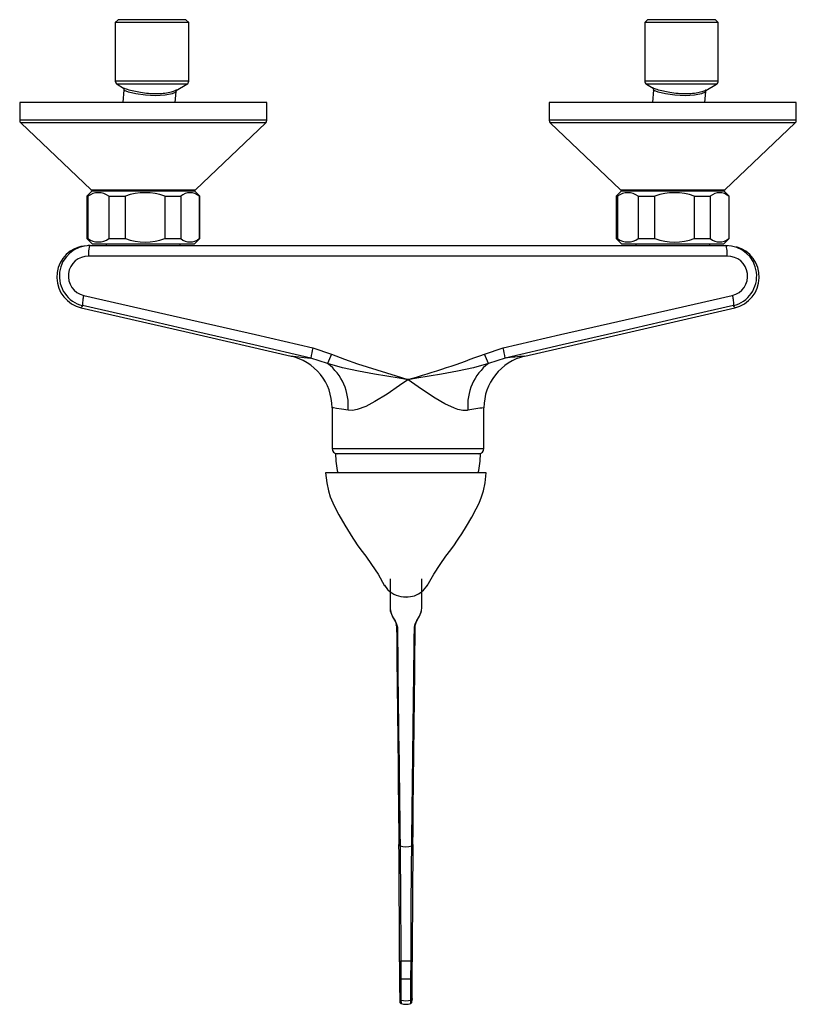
# Model space of a CAD drawing. Header units: millimetres. Extents: x 4143.796 to 4144.016, y 1811.023 to 1811.302.
import ezdxf

# ---------------------------------------------------------------- set-up
doc = ezdxf.new("R2010")
doc.units = ezdxf.units.MM
doc.layers.add('SANINDUSA', color=3, linetype='Continuous')

msp = doc.modelspace()

# ---------------------------------------------------------------- linework, layer by layer
at = {"layer": 'SANINDUSA'}
for p, q in [((4143.823747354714, 1811.302262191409), (4143.822947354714, 1811.301462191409)), ((4143.822947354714, 1811.301462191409), (4143.822947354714, 1811.284839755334)), ((4143.843747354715, 1811.301462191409), (4143.822947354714, 1811.301462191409)), ((4143.842947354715, 1811.302262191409), (4143.823747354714, 1811.302262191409)), ((4143.843747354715, 1811.301462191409), (4143.842947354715, 1811.302262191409)), ((4143.843747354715, 1811.284839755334), (4143.843747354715, 1811.301462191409)), ((4143.973747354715, 1811.302262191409), (4143.972947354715, 1811.301462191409)), ((4143.972947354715, 1811.301462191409), (4143.972947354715, 1811.284839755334)), ((4143.993747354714, 1811.301462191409), (4143.972947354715, 1811.301462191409)), ((4143.992947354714, 1811.302262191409), (4143.973747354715, 1811.302262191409)), ((4143.993747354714, 1811.301462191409), (4143.992947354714, 1811.302262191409)), ((4143.993747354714, 1811.284839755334), (4143.993747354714, 1811.301462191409)), ((4143.843747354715, 1811.284839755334), (4143.822947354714, 1811.284839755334)), ((4143.823447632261, 1811.283973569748), (4143.825299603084, 1811.282905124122)), ((4143.843247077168, 1811.283973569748), (4143.823447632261, 1811.283973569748)), ((4143.84018552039, 1811.282207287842), (4143.843247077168, 1811.283973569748)), ((4143.993747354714, 1811.284839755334), (4143.972947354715, 1811.284839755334)), ((4143.973447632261, 1811.283973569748), (4143.975299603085, 1811.282905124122)), ((4143.993247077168, 1811.283973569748), (4143.973447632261, 1811.283973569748)), ((4143.990185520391, 1811.282207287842), (4143.993247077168, 1811.283973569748)), ((4143.825374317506, 1811.282430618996), (4143.825079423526, 1811.278762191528)), ((4143.839927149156, 1811.278762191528), (4143.840179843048, 1811.281905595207)), ((4143.975374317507, 1811.282430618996), (4143.975079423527, 1811.278762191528)), ((4143.989927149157, 1811.278762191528), (4143.990179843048, 1811.281905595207)), ((4143.795855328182, 1811.278762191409), (4143.795855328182, 1811.273762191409)), ((4143.840505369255, 1811.278762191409), (4143.795855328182, 1811.278762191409)), ((4143.865855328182, 1811.278762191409), (4143.840505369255, 1811.278762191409)), ((4143.865855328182, 1811.273762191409), (4143.865855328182, 1811.278762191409)), ((4143.945855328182, 1811.278762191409), (4143.945855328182, 1811.273762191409)), ((4143.986260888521, 1811.278762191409), (4143.945855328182, 1811.278762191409)), ((4144.015855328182, 1811.278762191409), (4143.986260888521, 1811.278762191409)), ((4144.015855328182, 1811.273762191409), (4144.015855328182, 1811.278762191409)), ((4143.797211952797, 1811.273762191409), (4143.795855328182, 1811.273762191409)), ((4143.796164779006, 1811.273038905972), (4143.81606549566, 1811.254038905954)), ((4143.840420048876, 1811.273038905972), (4143.796164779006, 1811.273038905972)), ((4143.865855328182, 1811.273762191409), (4143.797211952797, 1811.273762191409)), ((4143.865545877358, 1811.273038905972), (4143.840420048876, 1811.273038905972)), ((4143.845645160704, 1811.254038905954), (4143.865545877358, 1811.273038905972)), ((4143.946275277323, 1811.273762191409), (4143.945855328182, 1811.273762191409)), ((4143.946164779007, 1811.273038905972), (4143.96606549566, 1811.254038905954)), ((4143.986213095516, 1811.273038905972), (4143.946164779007, 1811.273038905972)), ((4144.015855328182, 1811.273762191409), (4143.946275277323, 1811.273762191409)), ((4144.015545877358, 1811.273038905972), (4143.986213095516, 1811.273038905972)), ((4143.995645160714, 1811.254038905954), (4144.015545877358, 1811.273038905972)), ((4143.816355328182, 1811.253762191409), (4143.814855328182, 1811.252262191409)), ((4143.81606549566, 1811.254038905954), (4143.845645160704, 1811.254038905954)), ((4143.816355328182, 1811.253762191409), (4143.845355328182, 1811.253762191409)), ((4143.844705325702, 1811.253762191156), (4143.844705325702, 1811.253793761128)), ((4143.846855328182, 1811.252262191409), (4143.845355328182, 1811.253762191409)), ((4143.966355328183, 1811.253762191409), (4143.964855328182, 1811.252262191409)), ((4143.96606549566, 1811.254038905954), (4143.995645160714, 1811.254038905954)), ((4143.966355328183, 1811.253762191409), (4143.995355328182, 1811.253762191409)), ((4143.967005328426, 1811.253793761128), (4143.967005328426, 1811.253762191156)), ((4143.996855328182, 1811.252262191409), (4143.995355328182, 1811.253762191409)), ((4143.814855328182, 1811.252262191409), (4143.814855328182, 1811.240262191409)), ((4143.814855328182, 1811.252262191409), (4143.815186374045, 1811.252262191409)), ((4143.815186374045, 1811.252262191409), (4143.815186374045, 1811.240262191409)), ((4143.821093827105, 1811.252262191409), (4143.825824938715, 1811.252262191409)), ((4143.821093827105, 1811.252262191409), (4143.821093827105, 1811.240262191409)), ((4143.825824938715, 1811.240262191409), (4143.825824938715, 1811.252262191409)), ((4143.836953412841, 1811.252262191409), (4143.841493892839, 1811.252262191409)), ((4143.836953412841, 1811.252262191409), (4143.836953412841, 1811.240262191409)), ((4143.841493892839, 1811.252262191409), (4143.841493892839, 1811.240262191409)), ((4143.846714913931, 1811.252262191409), (4143.846855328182, 1811.252262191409)), ((4143.846714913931, 1811.252262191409), (4143.846714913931, 1811.240262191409)), ((4143.846855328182, 1811.240262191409), (4143.846855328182, 1811.252262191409)), ((4143.964855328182, 1811.252262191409), (4143.964855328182, 1811.240262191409)), ((4143.964855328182, 1811.252262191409), (4143.965186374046, 1811.252262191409)), ((4143.965186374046, 1811.252262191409), (4143.965186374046, 1811.240262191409)), ((4143.971093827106, 1811.252262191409), (4143.975824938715, 1811.252262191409)), ((4143.971093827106, 1811.252262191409), (4143.971093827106, 1811.240262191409)), ((4143.975824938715, 1811.240262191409), (4143.975824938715, 1811.252262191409)), ((4143.986953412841, 1811.252262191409), (4143.991493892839, 1811.252262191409)), ((4143.986953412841, 1811.252262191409), (4143.986953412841, 1811.240262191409)), ((4143.991493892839, 1811.252262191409), (4143.991493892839, 1811.240262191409)), ((4143.99671491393, 1811.252262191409), (4143.996855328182, 1811.252262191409)), ((4143.99671491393, 1811.252262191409), (4143.99671491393, 1811.240262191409)), ((4143.996855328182, 1811.240262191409), (4143.996855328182, 1811.252262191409)), ((4143.814855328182, 1811.240262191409), (4143.816355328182, 1811.238762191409)), ((4143.814855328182, 1811.240262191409), (4143.815186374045, 1811.240262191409)), ((4143.816355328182, 1811.238762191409), (4143.845355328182, 1811.238762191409)), ((4143.820355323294, 1811.238762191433), (4143.820355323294, 1811.238262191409)), ((4143.821093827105, 1811.240262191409), (4143.825824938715, 1811.240262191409)), ((4143.836953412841, 1811.240262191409), (4143.841493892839, 1811.240262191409)), ((4143.841355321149, 1811.238262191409), (4143.841355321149, 1811.238762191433)), ((4143.845355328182, 1811.238762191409), (4143.846855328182, 1811.240262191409)), ((4143.846714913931, 1811.240262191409), (4143.846855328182, 1811.240262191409)), ((4143.964855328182, 1811.240262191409), (4143.966355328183, 1811.238762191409)), ((4143.964855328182, 1811.240262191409), (4143.965186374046, 1811.240262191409)), ((4143.966355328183, 1811.238762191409), (4143.995355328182, 1811.238762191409)), ((4143.970355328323, 1811.238762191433), (4143.970355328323, 1811.238262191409)), ((4143.971093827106, 1811.240262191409), (4143.975824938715, 1811.240262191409)), ((4143.986953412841, 1811.240262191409), (4143.991493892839, 1811.240262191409)), ((4143.99135532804, 1811.238262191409), (4143.99135532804, 1811.238762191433)), ((4143.995355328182, 1811.238762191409), (4143.996855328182, 1811.240262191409)), ((4143.99671491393, 1811.240262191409), (4143.996855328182, 1811.240262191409)), ((4143.815809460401, 1811.238262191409), (4143.99590118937, 1811.238262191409)), ((4143.996293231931, 1811.235262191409), (4143.815414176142, 1811.235262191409)), ((4143.878920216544, 1811.209306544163), (4143.884205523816, 1811.207528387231)), ((4143.927505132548, 1811.207528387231), (4143.93279043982, 1811.209306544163)), ((4143.883091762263, 1811.204875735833), (4143.87835728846, 1811.206394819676)), ((4143.933353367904, 1811.206394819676), (4143.928618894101, 1811.204875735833)), ((4143.884355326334, 1811.19232089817), (4143.884355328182, 1811.180762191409)), ((4143.927355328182, 1811.180762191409), (4143.927355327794, 1811.19232089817)), ((4143.884355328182, 1811.180762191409), (4143.927355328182, 1811.180762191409)), ((4143.926355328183, 1811.179262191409), (4143.885355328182, 1811.179262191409)), ((4143.928007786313, 1811.173867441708), (4143.882507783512, 1811.173867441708)), ((4143.900757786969, 1811.143867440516), (4143.900757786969, 1811.135587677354)), ((4143.909757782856, 1811.135587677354), (4143.909757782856, 1811.143867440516)), ((4143.902607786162, 1811.130493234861), (4143.902534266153, 1811.130858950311)), ((4143.903465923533, 1811.035384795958), (4143.903477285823, 1811.030276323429)), ((4143.903804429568, 1811.035509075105), (4143.903817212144, 1811.030400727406)), ((4143.90669836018, 1811.030400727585), (4143.906711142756, 1811.03550907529)), ((4143.9070382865, 1811.030276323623), (4143.90704964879, 1811.035384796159))]:
    msp.add_line(p, q, dxfattribs=at)
at = {"layer": 'SANINDUSA', "flags": 128}
for points in [[(4143.825224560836, 1811.282950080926), (4143.82532880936, 1811.282793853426), (4143.825374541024, 1811.282423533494)], [(4143.840051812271, 1811.281877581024), (4143.840075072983, 1811.281733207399), (4143.839038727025, 1811.281271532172), (4143.837033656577, 1811.280881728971), (4143.834372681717, 1811.280722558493), (4143.831475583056, 1811.280884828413), (4143.828781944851, 1811.281271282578), (4143.826710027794, 1811.281733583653), (4143.825554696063, 1811.282184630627), (4143.825554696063, 1811.282184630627)], [(4143.840173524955, 1811.281913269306), (4143.840232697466, 1811.282174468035), (4143.840270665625, 1811.282252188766)], [(4143.975224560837, 1811.282950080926), (4143.975328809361, 1811.282793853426), (4143.975374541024, 1811.282423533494)], [(4143.990051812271, 1811.281877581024), (4143.990075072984, 1811.281733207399), (4143.989038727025, 1811.281271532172), (4143.987033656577, 1811.280881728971), (4143.984372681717, 1811.280722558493), (4143.981475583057, 1811.280884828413), (4143.978781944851, 1811.281271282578), (4143.976710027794, 1811.281733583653), (4143.975554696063, 1811.282184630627), (4143.975554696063, 1811.282184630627)], [(4143.990173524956, 1811.281913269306), (4143.990232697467, 1811.282174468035), (4143.990270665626, 1811.282252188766)], [(4143.815825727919, 1811.238262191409), (4143.813185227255, 1811.237977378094), (4143.81051058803, 1811.236886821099)], [(4143.81398567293, 1811.224155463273), (4143.83018159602, 1811.22046535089), (4143.846424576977, 1811.216753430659), (4143.86265711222, 1811.213036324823), (4143.878920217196, 1811.209306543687)], [(4143.932790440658, 1811.209306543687), (4143.949044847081, 1811.213034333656), (4143.965286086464, 1811.216753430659), (4143.981523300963, 1811.220464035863), (4143.997730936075, 1811.224156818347)], [(4143.813262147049, 1811.220667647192), (4143.842631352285, 1811.213887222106), (4143.872757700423, 1811.20693199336)], [(4143.878357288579, 1811.2063948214), (4143.862168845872, 1811.21012453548), (4143.845993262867, 1811.213846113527), (4143.829820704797, 1811.217560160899), (4143.81367665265, 1811.221257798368)], [(4143.998034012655, 1811.221257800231), (4143.981898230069, 1811.217562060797), (4143.965717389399, 1811.213846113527), (4143.949550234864, 1811.210126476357), (4143.933353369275, 1811.2063948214)], [(4143.938952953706, 1811.20693199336), (4143.962817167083, 1811.212441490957), (4143.998448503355, 1811.220667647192)], [(4143.872758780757, 1811.206936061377), (4143.872731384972, 1811.206938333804), (4143.873318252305, 1811.206889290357), (4143.874908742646, 1811.206745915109), (4143.876450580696, 1811.206595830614), (4143.878357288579, 1811.2063948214)], [(4143.884205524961, 1811.207528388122), (4143.887847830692, 1811.206074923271), (4143.891558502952, 1811.204796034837), (4143.902507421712, 1811.201319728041), (4143.905824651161, 1811.20030022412), (4143.905855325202, 1811.200290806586)], [(4143.905855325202, 1811.200290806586), (4143.905821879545, 1811.200296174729), (4143.905364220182, 1811.200369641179), (4143.903378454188, 1811.200689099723), (4143.896334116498, 1811.201862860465), (4143.891807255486, 1811.202667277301), (4143.887342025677, 1811.203615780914), (4143.883091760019, 1811.204875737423)], [(4143.92861889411, 1811.204875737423), (4143.924368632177, 1811.203615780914), (4143.919903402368, 1811.202667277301), (4143.915376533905, 1811.201862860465), (4143.908332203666, 1811.200689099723), (4143.906346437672, 1811.200369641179), (4143.905888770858, 1811.200296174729), (4143.905855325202, 1811.200290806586)], [(4143.905855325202, 1811.200290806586), (4143.905828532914, 1811.200271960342), (4143.903454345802, 1811.198607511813), (4143.899941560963, 1811.196213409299), (4143.896468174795, 1811.194053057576), (4143.893913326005, 1811.192711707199), (4143.891470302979, 1811.191799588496), (4143.890122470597, 1811.191559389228), (4143.888887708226, 1811.19161247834)], [(4143.922822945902, 1811.19161247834), (4143.922622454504, 1811.191579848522), (4143.921362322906, 1811.191581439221), (4143.919995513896, 1811.191867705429), (4143.919039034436, 1811.192189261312), (4143.916333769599, 1811.19344369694), (4143.913542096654, 1811.195075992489), (4143.909725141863, 1811.197590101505), (4143.90588212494, 1811.200271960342), (4143.905855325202, 1811.200290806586)], [(4143.888887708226, 1811.19161247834), (4143.887049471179, 1811.191937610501), (4143.885630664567, 1811.192154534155), (4143.884704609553, 1811.192279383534), (4143.884356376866, 1811.192322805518), (4143.884371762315, 1811.19232089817)], [(4143.882507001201, 1811.173867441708), (4143.882831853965, 1811.171075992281), (4143.883291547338, 1811.168743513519), (4143.883801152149, 1811.167085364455), (4143.88492748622, 1811.164510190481), (4143.886284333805, 1811.161964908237), (4143.887922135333, 1811.159087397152), (4143.889439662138, 1811.156594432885), (4143.890217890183, 1811.155378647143), (4143.890808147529, 1811.15448737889), (4143.89149149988, 1811.153491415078), (4143.892533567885, 1811.152055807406), (4143.893906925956, 1811.150236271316), (4143.895557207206, 1811.147937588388), (4143.897385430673, 1811.145154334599), (4143.899223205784, 1811.141887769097)], [(4143.91129236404, 1811.141887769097), (4143.913130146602, 1811.145154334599), (4143.914958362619, 1811.147937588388), (4143.916608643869, 1811.150236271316), (4143.91798200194, 1811.152055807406), (4143.91902407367, 1811.153491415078), (4143.919707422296, 1811.15448737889), (4143.920297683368, 1811.155378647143), (4143.921075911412, 1811.156594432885), (4143.922404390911, 1811.158768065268), (4143.923891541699, 1811.161353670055), (4143.92516692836, 1811.163692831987), (4143.925973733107, 1811.165305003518), (4143.926714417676, 1811.167085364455), (4143.927224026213, 1811.168743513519), (4143.92768371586, 1811.171075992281), (4143.928008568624, 1811.173867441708)], [(4143.899183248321, 1811.14210031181), (4143.900006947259, 1811.140841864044), (4143.900154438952, 1811.140731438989)], [(4143.910230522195, 1811.14065561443), (4143.911219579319, 1811.141772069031), (4143.911332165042, 1811.142088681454)], [(4143.905188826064, 1811.138711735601), (4143.905477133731, 1811.138693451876), (4143.905902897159, 1811.138716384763)], [(4143.905257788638, 1811.138747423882), (4143.905911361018, 1811.138773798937), (4143.905918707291, 1811.138775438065)], [(4143.900780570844, 1811.135589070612), (4143.900847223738, 1811.134825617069), (4143.901185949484, 1811.133815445), (4143.901679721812, 1811.132841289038), (4143.902201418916, 1811.131927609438), (4143.902639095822, 1811.131036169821), (4143.902839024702, 1811.130149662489)], [(4143.900782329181, 1811.1354759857), (4143.90085097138, 1811.134790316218), (4143.901158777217, 1811.133840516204), (4143.901597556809, 1811.132926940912), (4143.902042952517, 1811.132101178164), (4143.902390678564, 1811.131378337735), (4143.90257387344, 1811.130783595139)], [(4143.907676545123, 1811.130149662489), (4143.907910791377, 1811.131120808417), (4143.908403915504, 1811.132086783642), (4143.90853501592, 1811.132315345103), (4143.909094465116, 1811.133321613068), (4143.909555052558, 1811.134408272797), (4143.909686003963, 1811.135073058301), (4143.909751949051, 1811.135407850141), (4143.909735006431, 1811.135586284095)], [(4143.907923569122, 1811.130538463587), (4143.9079175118, 1811.130640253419), (4143.908068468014, 1811.131234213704), (4143.908383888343, 1811.131930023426), (4143.908854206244, 1811.132807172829), (4143.909324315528, 1811.133764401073), (4143.9096543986, 1811.134746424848), (4143.909686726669, 1811.135055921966)], [(4143.903465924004, 1811.035384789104), (4143.903455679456, 1811.039350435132), (4143.903442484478, 1811.043385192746), (4143.903421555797, 1811.048552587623), (4143.903396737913, 1811.053573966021), (4143.903368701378, 1811.058303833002), (4143.903338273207, 1811.062612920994), (4143.903311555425, 1811.065802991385), (4143.90328429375, 1811.068548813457)], [(4143.907231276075, 1811.068548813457), (4143.907205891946, 1811.066008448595), (4143.907180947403, 1811.063079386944), (4143.907150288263, 1811.058826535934), (4143.907121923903, 1811.054137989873), (4143.907096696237, 1811.049141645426), (4143.907075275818, 1811.043982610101), (4143.907060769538, 1811.039646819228), (4143.907049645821, 1811.035384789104)], [(4143.90360010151, 1811.068169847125), (4143.9036307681, 1811.065464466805), (4143.903660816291, 1811.062321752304), (4143.903695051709, 1811.058077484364), (4143.903726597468, 1811.053419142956), (4143.903754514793, 1811.048474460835), (4143.903778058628, 1811.043386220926), (4143.903782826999, 1811.042197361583), (4143.903799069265, 1811.037460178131), (4143.903804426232, 1811.035509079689)], [(4143.906711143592, 1811.035509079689), (4143.906723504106, 1811.039662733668), (4143.906739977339, 1811.043974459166), (4143.906763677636, 1811.048983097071), (4143.906792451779, 1811.05397459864), (4143.906823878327, 1811.05853043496), (4143.906858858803, 1811.062781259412), (4143.906867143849, 1811.063679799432), (4143.906901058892, 1811.066960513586), (4143.906915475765, 1811.068169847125)], [(4143.903465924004, 1811.035384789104), (4143.903471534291, 1811.035404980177), (4143.903489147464, 1811.035424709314), (4143.903518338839, 1811.03544351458), (4143.903558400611, 1811.035460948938), (4143.903608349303, 1811.035476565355), (4143.903666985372, 1811.035490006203), (4143.903732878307, 1811.035500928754), (4143.903804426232, 1811.035509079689)], [(4143.907049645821, 1811.035384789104), (4143.907044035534, 1811.035404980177), (4143.907026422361, 1811.035424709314), (4143.906997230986, 1811.03544351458), (4143.906957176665, 1811.035460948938), (4143.906907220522, 1811.035476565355), (4143.906848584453, 1811.035490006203), (4143.906782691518, 1811.035500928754), (4143.906711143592, 1811.035509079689)], [(4143.903817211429, 1811.030400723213), (4143.903745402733, 1811.030392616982), (4143.903679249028, 1811.03038169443), (4143.903620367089, 1811.030368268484), (4143.90357019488, 1811.030352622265), (4143.903529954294, 1811.030335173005), (4143.903500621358, 1811.030316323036), (4143.903482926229, 1811.030296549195), (4143.90347728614, 1811.03027632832)], [(4143.907038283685, 1811.03027632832), (4143.907032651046, 1811.030296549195), (4143.907014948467, 1811.030316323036), (4143.906985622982, 1811.030335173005), (4143.906945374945, 1811.030352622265), (4143.906895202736, 1811.030368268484), (4143.906836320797, 1811.03038169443), (4143.906770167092, 1811.030392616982), (4143.906698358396, 1811.030400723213)], [(4143.903514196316, 1811.024937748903), (4143.903517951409, 1811.024781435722), (4143.903538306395, 1811.024218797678), (4143.903557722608, 1811.023958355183), (4143.903580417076, 1811.023851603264), (4143.903621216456, 1811.023755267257), (4143.903689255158, 1811.023659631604), (4143.903811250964, 1811.023561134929), (4143.903903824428, 1811.023529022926)], [(4143.903857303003, 1811.024508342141), (4143.903887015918, 1811.023736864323), (4143.903911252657, 1811.02355191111)], [(4143.906604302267, 1811.023551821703), (4143.906608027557, 1811.023523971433), (4143.906616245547, 1811.02357462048), (4143.90665092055, 1811.024270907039), (4143.906658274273, 1811.024508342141)], [(4143.906610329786, 1811.023527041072), (4143.906659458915, 1811.023538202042), (4143.906785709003, 1811.023619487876), (4143.906862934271, 1811.023705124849), (4143.906905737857, 1811.023777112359), (4143.906931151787, 1811.023839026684), (4143.906948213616, 1811.023901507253), (4143.906960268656, 1811.02397730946), (4143.906972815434, 1811.024135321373), (4143.906978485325, 1811.024272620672)], [(4143.907002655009, 1811.024970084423), (4143.90697982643, 1811.024282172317), (4143.906979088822, 1811.024272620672)]]:
    msp.add_lwpolyline(points, dxfattribs=at)
at = {"layer": 'SANINDUSA'}
for centre, radius, start, end in [((4143.823947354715, 1811.284839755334), 0.0009999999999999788, 180, 240.018360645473), ((4143.842747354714, 1811.284839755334), 0.001000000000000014, 299.981639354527, 0), ((4143.973947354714, 1811.284839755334), 0.0009999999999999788, 180, 240.018360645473), ((4143.992747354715, 1811.284839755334), 0.001000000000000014, 299.981639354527, 0), ((4143.796855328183, 1811.273762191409), 0.001000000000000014, 180, 226.326403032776), ((4143.864855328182, 1811.273762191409), 0.0009999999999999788, 313.673596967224, 0), ((4143.946855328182, 1811.273762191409), 0.001000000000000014, 180, 226.326403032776), ((4144.014855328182, 1811.273762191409), 0.001000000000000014, 313.673596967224, 0), ((4143.81814010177, 1811.248286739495), 0.004952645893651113, 53.38800415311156, 126.6119958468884), ((4143.816756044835, 1811.254762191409), 0.001000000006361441, 226.3264037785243, 270), ((4143.831389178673, 1811.237105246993), 0.01614601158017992, 69.84141183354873, 110.1585881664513), ((4143.844104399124, 1811.249247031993), 0.003988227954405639, 49.11413065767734, 130.8858693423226), ((4143.84495461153, 1811.254762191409), 0.001000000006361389, 270, 313.6735962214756), ((4143.96814010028, 1811.248286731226), 0.004952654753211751, 53.38802662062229, 126.6119733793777), ((4143.966756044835, 1811.254762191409), 0.001000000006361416, 226.3264037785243, 270), ((4143.981389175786, 1811.237105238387), 0.01614602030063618, 69.84141611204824, 110.1585838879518), ((4143.994104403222, 1811.249247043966), 0.0039882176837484, 49.1140383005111, 130.8859616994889), ((4143.994954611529, 1811.254762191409), 0.001000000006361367, 270, 313.6735962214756), ((4143.81814010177, 1811.244237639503), 0.004952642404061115, 233.3879741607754, 306.6120258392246), ((4143.831389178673, 1811.255419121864), 0.01614599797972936, 249.8413940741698, 290.1586059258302), ((4143.844104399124, 1811.243277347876), 0.003988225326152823, 229.1140979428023, 310.8859020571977), ((4143.96814010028, 1811.244237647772), 0.004952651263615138, 233.3879966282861, 306.6120033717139), ((4143.981389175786, 1811.25541913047), 0.01614600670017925, 249.8413984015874, 290.1586015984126), ((4143.994104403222, 1811.243277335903), 0.003988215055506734, 229.1140056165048, 310.8859943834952), ((4143.815266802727, 1811.229350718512), 0.008911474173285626, 105.9032767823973, 256.9999329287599), ((4143.81571094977, 1811.229638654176), 0.0086241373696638, 89.32406145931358, 256.3967971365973), ((4143.996010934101, 1811.229640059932), 0.00862287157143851, 283.5285297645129, 90.75068580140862), ((4143.996443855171, 1811.22935071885), 0.008911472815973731, 283.0000196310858, 74.09674597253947), ((4143.815263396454, 1811.229636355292), 0.005627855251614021, 88.46480075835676, 256.8773919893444), ((4143.996429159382, 1811.229634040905), 0.005629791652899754, 283.369477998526, 91.38350100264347), ((4143.901426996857, 1811.203444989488), 0.0232575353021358, 165.4024382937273, 172.7133562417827), ((4143.910281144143, 1811.2034445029), 0.02326009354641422, 7.287046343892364, 14.59715912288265), ((4143.869452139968, 1811.192408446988), 0.01487857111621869, 359.6550240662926, 78.02326490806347), ((4143.921483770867, 1811.190316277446), 0.04106000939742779, 155.2162865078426, 159.2316945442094), ((4143.826789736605, 1811.472799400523), 0.2837468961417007, 286.1795472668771, 290.7902581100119), ((4143.942314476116, 1811.192375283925), 0.01493695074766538, 103.0027488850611, 180.2155889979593), ((4143.890225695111, 1811.190315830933), 0.04106127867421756, 20.76830013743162, 24.78358198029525), ((4143.955931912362, 1811.002071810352), 0.2055667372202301, 94.73809606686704, 96.30583791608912), ((4143.873820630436, 1811.192926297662), 0.01512425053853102, 355.0165266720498, 52.19343255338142), ((4143.937890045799, 1811.192926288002), 0.01512427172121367, 127.806611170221, 184.9834295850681), ((4143.935639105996, 1811.124661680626), 0.06816643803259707, 96.99391562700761, 100.8368337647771), ((4143.885855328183, 1811.180762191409), 0.001500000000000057, 180, 270), ((4143.925855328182, 1811.180762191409), 0.001500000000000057, 270, 0), ((4143.90535017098, 1811.178808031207), 0.02, 178.6988150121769, 194.3422305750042), ((4143.906360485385, 1811.178808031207), 0.02000000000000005, 345.6910930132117, 1.301184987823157), ((4143.905097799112, 1811.145891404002), 0.007145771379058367, 226.228174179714, 271.2829252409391), ((4143.90578904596, 1811.144957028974), 0.006182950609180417, 271.2016256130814, 315.9178036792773), ((4143.903003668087, 1811.130510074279), 0.0003962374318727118, 182.435171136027, 245.4481219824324), ((4143.907511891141, 1811.130510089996), 0.0003962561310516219, 294.5523274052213, 357.5626692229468), ((4143.9037012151, 1811.068575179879), 0.0004177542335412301, 183.618609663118, 255.9929757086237), ((4143.906814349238, 1811.068575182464), 0.0004177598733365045, 284.0086602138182, 356.3810840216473), ((4143.905257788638, 1811.073329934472), 0.005419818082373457, 252.1902936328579, 287.8097063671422), ((4143.905257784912, 1811.018690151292), 0.01688160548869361, 85.06122051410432, 94.93877948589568), ((4144.345942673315, 1811.030594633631), 0.4424655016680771, 180.0412180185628, 180.7283542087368), ((4144.308345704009, 1811.030206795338), 0.4045285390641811, 179.972532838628, 180.8071324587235), ((4143.905257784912, 1811.013574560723), 0.01688771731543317, 85.10654941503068, 94.89345058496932), ((4143.455688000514, 1811.030522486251), 0.4510103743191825, 359.2359481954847, 359.9845313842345), ((4143.551918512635, 1811.030007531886), 0.3551198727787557, 359.1872204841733, 0.04336817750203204), ((4143.904001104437, 1811.024974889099), 0.000488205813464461, 180.5638853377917, 252.8693940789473), ((4143.905257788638, 1811.028897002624), 0.004606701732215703, 252.3013576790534, 287.6986423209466), ((4143.906514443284, 1811.024974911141), 0.0004882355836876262, 287.1331584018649, 359.4335621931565), ((4143.905257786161, 1811.027811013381), 0.004499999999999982, 252.4857669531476, 287.5373469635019)]:
    msp.add_arc(centre, radius, start, end, dxfattribs=at)
for centre, major_axis, ratio, start_param, end_param in [((4143.904757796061, 1810.937291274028), (-0.003999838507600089, 0.3645990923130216), 9.858278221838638e-05, 1.012309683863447, 1.202521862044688), ((4143.905257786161, 1810.937293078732), (-0.004499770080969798, 0.3646030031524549), 0.0001247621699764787, 1.01343252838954, 1.20364470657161), ((4143.905257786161, 1810.937293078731), (0.00449977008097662, 0.3646030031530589), 0.0001247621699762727, 5.079540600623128, 5.269752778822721), ((4143.905757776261, 1810.937291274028), (0.003999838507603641, 0.3645990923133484), 9.858278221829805e-05, 5.080663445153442, 5.270875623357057)]:
    msp.add_ellipse(centre, major_axis=major_axis, ratio=ratio, start_param=start_param, end_param=end_param, dxfattribs=at)
for points in [[(4143.825304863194, 1811.282914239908), (4143.825254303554, 1811.282958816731)], [(4143.840045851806, 1811.281914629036), (4143.840051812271, 1811.281877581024)], [(4143.840238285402, 1811.282291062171), (4143.840160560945, 1811.28225057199)], [(4143.975304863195, 1811.282914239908), (4143.975254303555, 1811.282958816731)], [(4143.990045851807, 1811.281914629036), (4143.990051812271, 1811.281877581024)], [(4143.990238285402, 1811.282291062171), (4143.990160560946, 1811.28225057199)], [(4143.99590115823, 1811.238262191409), (4143.996443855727, 1811.238262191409)]]:
    msp.add_open_spline(points, degree=1, dxfattribs=at)
for points, knots in [([(4143.840160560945, 1811.28225057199), (4143.840005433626, 1811.282155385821), (4143.839644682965, 1811.281934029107), (4143.838353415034, 1811.281594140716), (4143.836599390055, 1811.281312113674), (4143.834489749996, 1811.281205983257), (4143.832260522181, 1811.281314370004), (4143.830096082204, 1811.281598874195), (4143.828019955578, 1811.281997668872), (4143.826416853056, 1811.282431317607), (4143.825476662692, 1811.282756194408), (4143.825316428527, 1811.282903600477), (4143.825304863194, 1811.282914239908)], [0, 0, 0, 0, 0.0775105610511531, 0.1802518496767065, 0.3000692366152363, 0.4096165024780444, 0.518390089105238, 0.6387816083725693, 0.7440621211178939, 0.8726072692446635, 0.9908050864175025, 1, 1, 1, 1]), ([(4143.825554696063, 1811.282184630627), (4143.825461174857, 1811.282253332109), (4143.825345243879, 1811.282338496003), (4143.825389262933, 1811.282413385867), (4143.825397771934, 1811.282427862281)], [0, 0, 0, 0, 0.8066972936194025, 1, 1, 1, 1]), ([(4143.990160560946, 1811.28225057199), (4143.990005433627, 1811.282155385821), (4143.989644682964, 1811.281934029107), (4143.988353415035, 1811.281594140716), (4143.986599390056, 1811.281312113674), (4143.984489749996, 1811.281205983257), (4143.982260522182, 1811.281314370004), (4143.980096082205, 1811.281598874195), (4143.978019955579, 1811.281997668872), (4143.976416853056, 1811.282431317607), (4143.975476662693, 1811.282756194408), (4143.975316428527, 1811.282903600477), (4143.975304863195, 1811.282914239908)], [0, 0, 0, 0, 0.0775105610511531, 0.1802518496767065, 0.3000692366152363, 0.4096165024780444, 0.518390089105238, 0.6387816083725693, 0.7440621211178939, 0.8726072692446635, 0.9908050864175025, 1, 1, 1, 1]), ([(4143.975554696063, 1811.282184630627), (4143.975461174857, 1811.282253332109), (4143.97534524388, 1811.282338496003), (4143.975389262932, 1811.282413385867), (4143.975397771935, 1811.282427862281)], [0, 0, 0, 0, 0.8066972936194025, 1, 1, 1, 1]), ([(4143.817302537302, 1811.253762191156), (4143.81758360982, 1811.253762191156), (4143.818162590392, 1811.253762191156), (4143.819641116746, 1811.253762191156), (4143.821588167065, 1811.253762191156), (4143.823972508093, 1811.253762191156), (4143.826644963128, 1811.253762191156), (4143.829432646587, 1811.253762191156), (4143.832174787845, 1811.253762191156), (4143.833903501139, 1811.253762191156), (4143.834742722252, 1811.253762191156)], [0, 0, 0, 0, 0.1165161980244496, 0.240011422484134, 0.3686407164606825, 0.4999998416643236, 0.6313593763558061, 0.7599882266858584, 0.8834838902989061, 1, 1, 1, 1]), ([(4143.834742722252, 1811.253762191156), (4143.83555668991, 1811.253762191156), (4143.837233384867, 1811.253762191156), (4143.839543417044, 1811.253762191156), (4143.841612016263, 1811.253762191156), (4143.843280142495, 1811.253762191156), (4143.844395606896, 1811.253762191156), (4143.844938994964, 1811.253762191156), (4143.844900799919, 1811.253762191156), (4143.844888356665, 1811.253762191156)], [0, 0, 0, 0, 0.1417222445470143, 0.2919341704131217, 0.4483902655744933, 0.6081669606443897, 0.7679437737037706, 0.9244002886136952, 1, 1, 1, 1]), ([(4143.966925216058, 1811.253762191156), (4143.967103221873, 1811.253762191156), (4143.967469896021, 1811.253762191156), (4143.968650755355, 1811.253762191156), (4143.970326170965, 1811.253762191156), (4143.972486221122, 1811.253762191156), (4143.97499660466, 1811.253762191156), (4143.977694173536, 1811.253762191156), (4143.980411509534, 1811.253762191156), (4143.982176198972, 1811.253762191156), (4143.98303288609, 1811.253762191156)], [0, 0, 0, 0, 0.1165160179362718, 0.2400113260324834, 0.3686408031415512, 0.5000000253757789, 0.6313591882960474, 0.7599886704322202, 0.8834839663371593, 1, 1, 1, 1]), ([(4143.98303288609, 1811.253762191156), (4143.983875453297, 1811.253762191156), (4143.985611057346, 1811.253762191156), (4143.988085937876, 1811.253762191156), (4143.99038233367, 1811.253762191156), (4143.992323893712, 1811.253762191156), (4143.993796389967, 1811.253762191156), (4143.994659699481, 1811.253762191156), (4143.995010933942, 1811.253762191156), (4143.994933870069, 1811.253762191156), (4143.99492418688, 1811.253762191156)], [0, 0, 0, 0, 0.1292853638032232, 0.266314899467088, 0.4090412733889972, 0.5547965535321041, 0.7005517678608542, 0.8432781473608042, 0.9803076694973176, 1, 1, 1, 1]), ([(4143.815809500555, 1811.238262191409), (4143.81544729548, 1811.238262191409), (4143.815085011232, 1811.238262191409), (4143.815266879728, 1811.238262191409), (4143.815266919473, 1811.238262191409)], [0, 0, 0, 0, 0.9997814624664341, 1, 1, 1, 1]), ([(4143.815414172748, 1811.235262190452), (4143.815420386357, 1811.235655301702), (4143.815432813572, 1811.236441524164), (4143.815525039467, 1811.237433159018), (4143.815656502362, 1811.238126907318), (4143.815760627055, 1811.238217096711), (4143.815812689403, 1811.238262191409)], [0, 0, 0, 0, 0.250000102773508, 0.5000001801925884, 0.7500000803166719, 1, 1, 1, 1]), ([(4143.996293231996, 1811.235262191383), (4143.9962875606, 1811.235655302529), (4143.996276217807, 1811.236441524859), (4143.996185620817, 1811.237433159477), (4143.996055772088, 1811.238126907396), (4143.99595271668, 1811.238217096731), (4143.995901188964, 1811.238262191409)], [0, 0, 0, 0, 0.2499999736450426, 0.4999999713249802, 0.7499999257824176, 1, 1, 1, 1]), ([(4143.813982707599, 1811.224156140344), (4143.813909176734, 1811.223805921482), (4143.813762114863, 1811.223105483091), (4143.813636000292, 1811.222195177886), (4143.813595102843, 1811.221508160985), (4143.813651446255, 1811.221340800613), (4143.813679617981, 1811.221257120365)], [0, 0, 0, 0, 0.2499998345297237, 0.500000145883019, 0.7499998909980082, 1, 1, 1, 1]), ([(4143.997727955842, 1811.224156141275), (4143.997801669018, 1811.223805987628), (4143.997949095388, 1811.223105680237), (4143.998075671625, 1811.222195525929), (4143.998116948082, 1811.221508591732), (4143.998060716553, 1811.221341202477), (4143.99803260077, 1811.221257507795)], [0, 0, 0, 0, 0.2499999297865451, 0.4999999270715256, 0.7499998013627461, 1, 1, 1, 1]), ([(4143.813682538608, 1811.221256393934), (4143.813558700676, 1811.221085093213), (4143.813311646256, 1811.220743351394), (4143.813278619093, 1811.220692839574), (4143.813262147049, 1811.220667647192)], [0, 0, 0, 0, 0.5012577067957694, 0.9999999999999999, 0.9999999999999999, 0.9999999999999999, 0.9999999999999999]), ([(4143.998448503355, 1811.220667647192), (4143.998432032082, 1811.220692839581), (4143.99839900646, 1811.22074335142), (4143.998151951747, 1811.221085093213), (4143.998028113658, 1811.221256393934)], [0, 0, 0, 0, 0.4987422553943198, 1, 1, 1, 1])]:
    msp.add_open_spline(points, degree=3, knots=knots, dxfattribs=at)

doc.saveas('drawing.dxf')
